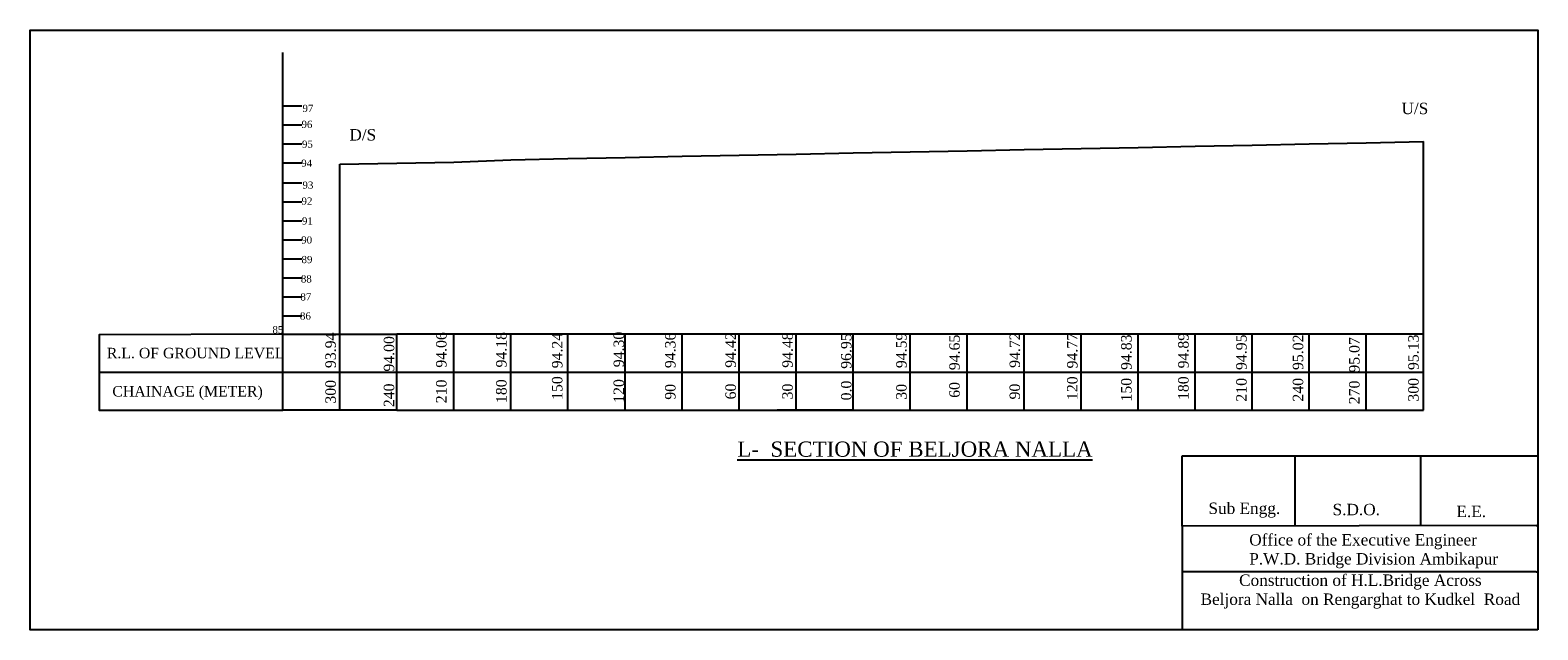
# Model space of a CAD drawing. Header units: inches. Extents: x 33 to 826, y -732 to -417.
import ezdxf

# ---------------------------------------------------------------- set-up
doc = ezdxf.new("R2010")
doc.units = ezdxf.units.IN
doc.header["$MEASUREMENT"] = 0
doc.linetypes.add('CENTER2', pattern=[28.575, 19.05, -3.175, 3.175, -3.175])
doc.styles.get("Standard").update_dxf_attribs({"font": 'times.ttf', "height": 3.8})

msp = doc.modelspace()

# ---------------------------------------------------------------- linework, layer by layer
for p, q in [((165.93, -486.39), (165.93, -428.32)), ((705.97, -476.3), (735.97, -475.8)), ((735.97, -475.8), (765.97, -475.2)), ((765.97, -576.5), (765.97, -475.2)), ((315.97, -484.1), (345.97, -483.5)), ((345.97, -483.5), (375.97, -482.9)), ((375.97, -482.9), (405.97, -482.3)), ((405.97, -482.3), (435.97, -481.7)), ((405.97, -482.3), (405.97, -482.3)), ((435.97, -481.7), (465.97, -481.1)), ((465.97, -481.1), (495.97, -480.6)), ((495.97, -480.6), (525.97, -480)), ((495.97, -480.6), (495.97, -480.6)), ((525.97, -480), (555.97, -479.3)), ((555.97, -479.3), (585.97, -478.8)), ((585.97, -478.8), (615.97, -478.2)), ((585.97, -478.8), (585.97, -478.8)), ((615.97, -478.2), (645.97, -477.6)), ((645.97, -477.6), (675.97, -477)), ((675.97, -477), (705.97, -476.3)), ((165.93, -496.78), (165.93, -486.78)), ((195.94, -487.11), (225.94, -486.51)), ((195.94, -576.51), (195.94, -487.11)), ((225.94, -486.51), (255.94, -485.91)), ((255.94, -485.91), (285.97, -484.7)), ((285.97, -484.7), (315.97, -484.1)), ((165.93, -506.78), (165.93, -496.78)), ((639.14, -677.55), (639.14, -640.54)), ((639.14, -640.54), (826.21, -640.54)), ((826.21, -640.54), (826.21, -732.04)), ((639.14, -677.55), (639.14, -732.04)), ((825.33, -677.17), (826.21, -677.17)), ((825.33, -701.57), (826.21, -701.57)), ((826.21, -732.04), (639.14, -732.04))]:
    msp.add_line(p, q)
at = {"color": 7}
for p, q in [((165.93, -456.39), (175.93, -456.39)), ((165.93, -466.39), (175.93, -466.39)), ((165.93, -476.39), (175.93, -476.39)), ((165.93, -496.78), (165.93, -486.39)), ((165.93, -486.39), (175.93, -486.39)), ((165.93, -506.78), (165.93, -496.78)), ((165.93, -506.78), (165.93, -496.78)), ((165.93, -496.78), (175.93, -496.78)), ((165.93, -516.78), (165.93, -506.78)), ((165.93, -506.78), (175.93, -506.78)), ((165.93, -526.78), (165.93, -516.78)), ((165.93, -516.78), (175.93, -516.78)), ((165.93, -536.78), (165.93, -526.78)), ((165.93, -526.78), (175.93, -526.78)), ((165.93, -546.78), (165.93, -536.78)), ((165.93, -536.78), (175.93, -536.78)), ((175.93, -536.78), (175.93, -536.78)), ((165.93, -556.78), (165.93, -546.78)), ((165.93, -546.78), (175.93, -546.78)), ((165.93, -566.78), (165.93, -556.78)), ((165.93, -556.78), (175.93, -556.78)), ((165.93, -576.78), (165.93, -566.78)), ((165.93, -566.78), (175.93, -566.78)), ((165.93, -616.78), (165.94, -576.51)), ((165.94, -616.51), (165.94, -576.51)), ((165.94, -576.51), (195.94, -576.51)), ((195.94, -616.51), (195.94, -576.51)), ((195.94, -576.51), (225.94, -576.51)), ((225.94, -616.51), (225.94, -576.51)), ((255.94, -576.51), (225.94, -576.51)), ((255.94, -616.51), (255.94, -576.51)), ((285.97, -576.5), (255.97, -576.5)), ((285.97, -616.5), (285.97, -576.5)), ((315.97, -576.5), (285.97, -576.5)), ((315.97, -616.5), (315.97, -576.5)), ((345.97, -576.5), (315.97, -576.5)), ((345.97, -616.5), (345.97, -576.5)), ((375.97, -576.5), (345.97, -576.5)), ((375.97, -616.5), (375.97, -576.5)), ((387.74, -576.5), (375.97, -576.5)), ((405.97, -576.5), (387.74, -576.5)), ((405.97, -616.5), (405.97, -576.5)), ((435.97, -576.5), (405.97, -576.5)), ((435.97, -616.5), (435.97, -576.5)), ((465.97, -576.5), (435.97, -576.5)), ((465.97, -616.5), (465.97, -576.5)), ((495.97, -576.5), (465.97, -576.5)), ((465.97, -576.5), (465.97, -576.5)), ((495.97, -616.5), (495.97, -576.5)), ((525.97, -576.5), (495.97, -576.5)), ((525.97, -616.5), (525.97, -576.5)), ((555.97, -576.5), (525.97, -576.5)), ((555.97, -616.5), (555.97, -576.5)), ((585.97, -576.5), (555.97, -576.5)), ((585.97, -616.5), (585.97, -576.5)), ((615.97, -576.5), (585.97, -576.5)), ((615.97, -616.5), (615.97, -576.5)), ((645.97, -576.5), (615.97, -576.5)), ((645.97, -616.5), (645.97, -576.5)), ((675.97, -576.5), (645.97, -576.5)), ((675.97, -616.5), (675.97, -576.5)), ((705.97, -576.5), (675.97, -576.5)), ((705.97, -616.5), (705.97, -576.5)), ((735.97, -576.5), (705.97, -576.5)), ((735.97, -616.5), (735.97, -576.5)), ((765.97, -576.5), (735.97, -576.5)), ((765.97, -616.5), (765.97, -576.5)), ((165.93, -596.6), (69.29, -596.6)), ((165.94, -596.51), (765.97, -596.5)), ((195.94, -616.51), (165.94, -616.51)), ((225.94, -616.51), (195.94, -616.51)), ((225.94, -616.51), (255.94, -616.51)), ((255.97, -616.5), (285.97, -616.5)), ((285.97, -616.5), (315.97, -616.5)), ((315.97, -616.5), (345.97, -616.5)), ((345.97, -616.5), (375.97, -616.5)), ((375.97, -616.5), (405.97, -616.5)), ((405.97, -616.5), (435.97, -616.5)), ((465.97, -616.5), (425.97, -616.5)), ((435.97, -616.5), (465.97, -616.5)), ((465.97, -616.5), (495.97, -616.5)), ((495.97, -616.5), (525.97, -616.5)), ((525.97, -616.5), (555.97, -616.5)), ((555.97, -616.5), (585.97, -616.5)), ((585.97, -616.5), (615.97, -616.5)), ((615.97, -616.5), (645.97, -616.5)), ((645.97, -616.5), (675.97, -616.5)), ((675.97, -616.5), (705.97, -616.5)), ((705.97, -616.5), (735.97, -616.5)), ((735.97, -616.5), (765.97, -616.5)), ((698.3, -640.54), (698.3, -677.43)), ((764.5, -640.54), (764.48, -677.3)), ((825.33, -677.17), (639.14, -677.55)), ((639.14, -677.55), (639.14, -677.55)), ((825.33, -701.57), (639.14, -701.52))]:
    msp.add_line(p, q, dxfattribs=at)
msp.add_lwpolyline([(826.21, -732.04), (33.02, -732.04), (33.02, -416.53), (826.21, -416.53)], close=True)
msp.add_lwpolyline([(165.94, -576.51), (69.29, -576.78), (69.29, -616.42), (165.93, -616.42)], close=True, dxfattribs=at)

# ---------------------------------------------------------------- texts
for s, insert, char_height, attachment_point in [('97', (176.29, -455.79), 3.8, 1), ('U/S', (754.47, -454.72), 6, 1), ('96', (175.78, -464.19), 3.8, 1), ('95', (176.01, -474.62), 3.8, 1), ('D/S', (200.96, -468.59), 6, 1), ('94', (175.63, -484.62), 3.8, 1), ('93', (176.29, -496.18), 3.8, 1), ('92', (175.78, -504.57), 3.8, 1), ('91', (176.01, -515.01), 3.8, 1), ('90', (175.63, -525.01), 3.8, 1), ('89', (175.77, -535.31), 3.8, 1), ('88', (175.45, -545.5), 3.8, 1), ('87', (175.2, -554.96), 3.8, 1), ('86', (174.98, -565.01), 3.8, 1), ('85 ', (160.49, -572.22), 3.8, 1), ('R.L. OF GROUND LEVEL', (73.37, -583.66), 5.5, 1), ('CHAINAGE (METER)', (76.27, -603.78), 5.5, 1), ('Sub Engg.', (652.92, -665.07), 6, 1), ('S.D.O.', (718.22, -665.74), 6, 1), ('Construction of H.L.Bridge Across\\PBeljora Nalla  on Rengarghat to Kudkel  Road', (732.84, -702.91), 6, 2)]:
    msp.add_mtext(s, dxfattribs=dict(at, insert=insert, char_height=char_height, attachment_point=attachment_point))
at = {"color": 7, "char_height": 5.5, "attachment_point": 1, "rotation": 90}
for s, insert in [('300   93.94', (188.34, -613.03)), ('240   94.00\\P\\P\\P 210   94.06', (219.06, -614.89)), ('180   94.18', (278.15, -612.71)), ('150  94.24', (307.54, -611.07)), ('120   94.30', (339.96, -612.58)), ('90    94.36', (367.03, -610.97)), ('60    94.42', (398.79, -610.79)), ('30    94.48', (428.71, -610.8)), ('0.0   96.95', (459.6, -611.32)), ('30    94.59', (488.62, -610.97)), ('60   94.65', (516.56, -609.97)), ('90    94.72', (548.28, -610.83)), ('120  94.77', (578.52, -611.14)), ('150  94.83', (606.97, -611.94)), ('180  94.89', (636.97, -611.11)), ('210  94.95', (667.5, -611.97)), ('240  95.02', (697.28, -611.97)), ('300  95.13', (758, -611.97)), ('270  95.07', (726.9, -613.35))]:
    msp.add_mtext(s, dxfattribs=dict(at, insert=insert))
at = {"color": 7, "linetype": 'CENTER2', "insert": (405.05, -632.96), "char_height": 8, "attachment_point": 1}
msp.add_mtext('{\\LL-  SECTION OF BELJORA NALLA}', dxfattribs=at)
at = {"color": 7, "char_height": 6, "attachment_point": 1}
for s, insert, width in [('E.E.', (783.38, -666.73), 0.9965), ('Office of the Executive Engineer\\PP.W.D. Bridge Division Ambikapur', (674.38, -681.67), 136.85)]:
    msp.add_mtext(s, dxfattribs=dict(at, insert=insert, width=width))

doc.saveas('drawing.dxf')
